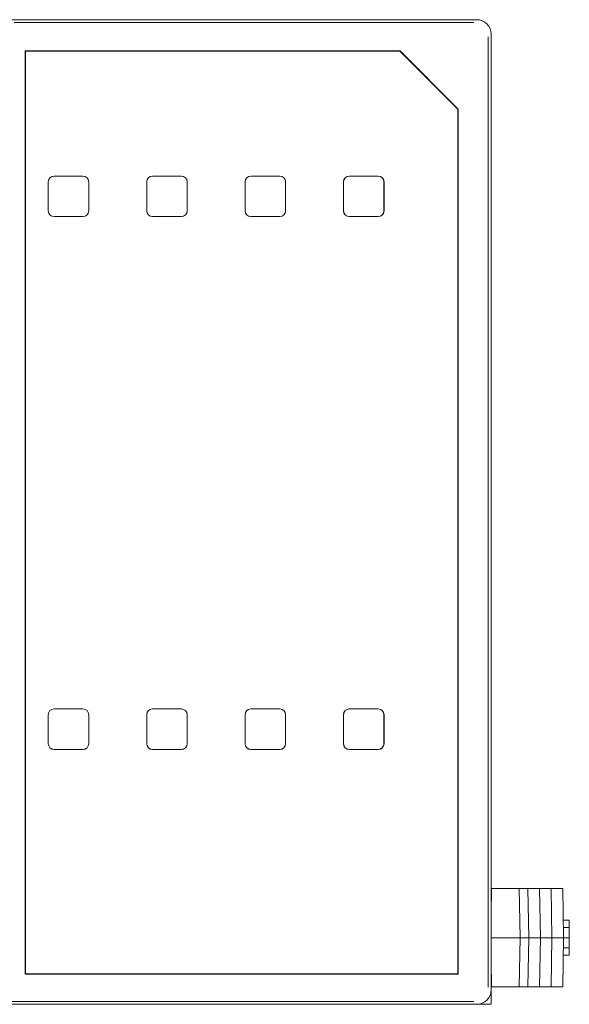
# Model space of a CAD drawing. Header units: millimetres. Extents: x 0 to 210, y 0 to 297.
# Tile 7 of 13: x 114 to 133, y 155 to 189. Entities that reach past the tile are written whole.
import ezdxf

# ---------------------------------------------------------------- set-up
doc = ezdxf.new("R2010")
doc.units = ezdxf.units.MM
doc.layers.add('1', color=7, linetype='Continuous', true_color=0xffffff)

msp = doc.modelspace()

# ---------------------------------------------------------------- linework, layer by layer
at = {"layer": '1', "color": 7, "linetype": 'Continuous', "lineweight": 18}
for p, q in [((129.503, 189.139), (103.267, 189.139)), ((103.267, 189.139), (129.503, 189.139)), ((130.003, 155.139), (130.003, 188.639)), ((130.003, 188.639), (130.003, 155.639)), ((113.92, 188.049), (113.91, 188.06)), ((113.91, 188.06), (113.91, 156.181)), ((113.91, 188.06), (126.854, 188.06)), ((126.849, 188.049), (113.92, 188.049)), ((113.92, 156.191), (113.92, 188.049)), ((126.849, 188.049), (126.854, 188.06)), ((126.849, 188.049), (128.849, 186.049)), ((128.86, 186.054), (126.854, 188.06)), ((128.86, 186.054), (128.849, 186.049)), ((128.849, 186.049), (128.849, 156.191)), ((128.86, 156.181), (128.86, 186.054)), ((115.903, 183.739), (114.903, 183.739)), ((115.903, 183.737), (114.903, 183.737)), ((119.303, 183.739), (118.303, 183.739)), ((119.303, 183.737), (118.303, 183.737)), ((122.703, 183.739), (121.703, 183.739)), ((122.703, 183.737), (121.703, 183.737)), ((126.103, 183.739), (125.103, 183.739)), ((126.103, 183.737), (125.103, 183.737)), ((114.703, 183.539), (114.703, 182.539)), ((114.704, 183.539), (114.704, 182.539)), ((116.101, 182.539), (116.101, 183.539)), ((116.103, 182.539), (116.103, 183.539)), ((118.103, 183.539), (118.103, 182.539)), ((118.104, 183.539), (118.104, 182.539)), ((119.501, 182.539), (119.501, 183.539)), ((119.503, 182.539), (119.503, 183.539)), ((121.503, 183.539), (121.503, 182.539)), ((121.504, 183.539), (121.504, 182.539)), ((122.901, 182.539), (122.901, 183.539)), ((122.903, 182.539), (122.903, 183.539)), ((124.903, 183.539), (124.903, 182.539)), ((124.904, 183.539), (124.904, 182.539)), ((126.301, 182.539), (126.301, 183.539)), ((126.303, 182.539), (126.303, 183.539)), ((114.903, 182.341), (115.903, 182.341)), ((114.903, 182.339), (115.903, 182.339)), ((118.303, 182.341), (119.303, 182.341)), ((118.303, 182.339), (119.303, 182.339)), ((121.703, 182.341), (122.703, 182.341)), ((121.703, 182.339), (122.703, 182.339)), ((125.103, 182.341), (126.103, 182.341)), ((125.103, 182.339), (126.103, 182.339)), ((115.903, 165.339), (114.903, 165.339)), ((115.903, 165.337), (114.903, 165.337)), ((119.303, 165.339), (118.303, 165.339)), ((119.303, 165.337), (118.303, 165.337)), ((122.703, 165.339), (121.703, 165.339)), ((122.703, 165.337), (121.703, 165.337)), ((126.103, 165.339), (125.103, 165.339)), ((126.103, 165.337), (125.103, 165.337)), ((114.703, 165.139), (114.703, 164.139)), ((114.704, 165.139), (114.704, 164.139)), ((116.101, 164.139), (116.101, 165.139)), ((116.103, 164.139), (116.103, 165.139)), ((118.103, 165.139), (118.103, 164.139)), ((118.104, 165.139), (118.104, 164.139)), ((119.501, 164.139), (119.501, 165.139)), ((119.503, 164.139), (119.503, 165.139)), ((121.503, 165.139), (121.503, 164.139)), ((121.504, 165.139), (121.504, 164.139)), ((122.901, 164.139), (122.901, 165.139)), ((122.903, 164.139), (122.903, 165.139)), ((124.903, 165.139), (124.903, 164.139)), ((124.904, 165.139), (124.904, 164.139)), ((126.301, 164.139), (126.301, 165.139)), ((126.303, 164.139), (126.303, 165.139)), ((114.903, 163.941), (115.903, 163.941)), ((114.903, 163.939), (115.903, 163.939)), ((118.303, 163.941), (119.303, 163.941)), ((118.303, 163.939), (119.303, 163.939)), ((121.703, 163.941), (122.703, 163.941)), ((121.703, 163.939), (122.703, 163.939)), ((125.103, 163.941), (126.103, 163.941)), ((125.103, 163.939), (126.103, 163.939)), ((130.018, 159.139), (130.003, 158.239)), ((130.018, 159.139), (130.973, 159.139)), ((130.973, 159.139), (131.273, 159.139)), ((131.003, 157.439), (130.973, 159.139)), ((131.273, 159.139), (131.673, 159.139)), ((131.303, 157.439), (131.273, 159.139)), ((131.673, 159.139), (132.073, 159.139)), ((131.703, 157.439), (131.673, 159.139)), ((132.073, 159.139), (132.473, 159.139)), ((132.103, 157.439), (132.073, 159.139)), ((132.503, 157.439), (132.473, 159.139)), ((132.492, 158.039), (132.692, 158.039)), ((132.497, 157.789), (132.697, 157.789)), ((132.697, 157.789), (132.692, 158.039)), ((132.703, 157.439), (132.697, 157.789)), ((131.003, 157.439), (130.003, 157.439)), ((130.973, 155.739), (131.003, 157.439)), ((131.303, 157.439), (131.003, 157.439)), ((131.273, 155.739), (131.303, 157.439)), ((131.703, 157.439), (131.303, 157.439)), ((131.673, 155.739), (131.703, 157.439)), ((132.103, 157.439), (131.703, 157.439)), ((132.073, 155.739), (132.103, 157.439)), ((132.503, 157.439), (132.103, 157.439)), ((132.473, 155.739), (132.503, 157.439)), ((132.703, 157.439), (132.503, 157.439)), ((132.697, 157.089), (132.703, 157.439)), ((132.497, 157.089), (132.697, 157.089)), ((132.692, 156.839), (132.697, 157.089)), ((132.492, 156.839), (132.692, 156.839)), ((130.003, 156.639), (130.018, 155.739)), ((113.91, 156.181), (113.92, 156.191)), ((115.464, 156.181), (113.91, 156.181)), ((128.849, 156.191), (113.92, 156.191)), ((128.86, 156.181), (115.464, 156.181)), ((128.86, 156.181), (128.849, 156.191)), ((130.018, 155.739), (130.973, 155.739)), ((130.973, 155.739), (131.273, 155.739)), ((131.273, 155.739), (131.673, 155.739)), ((131.673, 155.739), (132.073, 155.739)), ((132.073, 155.739), (132.473, 155.739)), ((40.503, 155.139), (129.503, 155.139)), ((130.003, 155.139), (129.502, 155.139))]:
    msp.add_line(p, q, dxfattribs=at)
at = {"layer": '1', "color": 92, "linetype": 'Continuous', "lineweight": 13}
for p, q in [((129.406, 189.04), (113.521, 189.04)), ((129.903, 155.736), (129.903, 188.542)), ((114.761, 183.68), (114.762, 183.679)), ((116.043, 183.679), (116.044, 183.68)), ((118.162, 183.679), (118.161, 183.68)), ((119.444, 183.68), (119.443, 183.679)), ((121.561, 183.68), (121.562, 183.679)), ((122.843, 183.679), (122.844, 183.68)), ((124.962, 183.679), (124.961, 183.68)), ((126.243, 183.679), (126.244, 183.68)), ((114.762, 182.399), (114.761, 182.398)), ((116.043, 182.399), (116.044, 182.398)), ((118.161, 182.398), (118.162, 182.399)), ((119.443, 182.399), (119.444, 182.398)), ((121.562, 182.399), (121.561, 182.398)), ((122.844, 182.398), (122.843, 182.399)), ((124.962, 182.399), (124.961, 182.398)), ((126.244, 182.398), (126.243, 182.399)), ((114.761, 165.28), (114.762, 165.279)), ((116.043, 165.279), (116.044, 165.28)), ((118.162, 165.279), (118.161, 165.28)), ((119.443, 165.279), (119.444, 165.28)), ((121.561, 165.28), (121.562, 165.279)), ((122.843, 165.279), (122.844, 165.28)), ((124.961, 165.28), (124.962, 165.279)), ((126.243, 165.279), (126.244, 165.28)), ((114.762, 163.999), (114.761, 163.998)), ((116.043, 163.999), (116.044, 163.998)), ((118.162, 163.999), (118.161, 163.998)), ((119.443, 163.999), (119.444, 163.998)), ((121.562, 163.999), (121.561, 163.998)), ((122.844, 163.998), (122.843, 163.999)), ((124.962, 163.999), (124.961, 163.998)), ((126.243, 163.999), (126.244, 163.998)), ((129.406, 155.239), (77.343, 155.239))]:
    msp.add_line(p, q, dxfattribs=at)
at = {"layer": '1', "color": 7, "linetype": 'Continuous', "lineweight": 18}
for centre, radius, start, end in [((114.903, 183.539), 0.2, 90, 180), ((114.903, 183.539), 0.198, 90, 180), ((115.903, 183.539), 0.2, 0, 90), ((115.903, 183.539), 0.198, 0, 90), ((118.303, 183.539), 0.2, 90, 180), ((118.303, 183.539), 0.198, 90, 180), ((119.303, 183.539), 0.2, 0, 90), ((119.303, 183.539), 0.198, 0, 90), ((121.703, 183.539), 0.2, 90, 180), ((121.703, 183.539), 0.198, 90, 180), ((122.703, 183.539), 0.2, 0, 90), ((122.703, 183.539), 0.198, 0, 90), ((125.103, 183.539), 0.2, 90, 180), ((125.103, 183.539), 0.198, 90, 180), ((126.103, 183.539), 0.2, 0, 90), ((126.103, 183.539), 0.198, 0, 90), ((114.903, 182.539), 0.2, 180, 270), ((114.903, 182.539), 0.198, 180, 270), ((115.903, 182.539), 0.2, 270, 0), ((115.903, 182.539), 0.198, 270, 360), ((118.303, 182.539), 0.2, 180, 270), ((118.303, 182.539), 0.198, 180, 270), ((119.303, 182.539), 0.2, 270, 0), ((119.303, 182.539), 0.198, 270, 360), ((121.703, 182.539), 0.2, 180, 270), ((121.703, 182.539), 0.198, 180, 270), ((122.703, 182.539), 0.2, 270, 0), ((122.703, 182.539), 0.198, 270, 360), ((125.103, 182.539), 0.2, 180, 270), ((125.103, 182.539), 0.198, 180, 270), ((126.103, 182.539), 0.2, 270, 0), ((126.103, 182.539), 0.198, 270, 360), ((114.903, 165.139), 0.2, 90, 180), ((114.903, 165.139), 0.198, 90, 180), ((115.903, 165.139), 0.2, 0, 90), ((115.903, 165.139), 0.198, 0, 90), ((118.303, 165.139), 0.2, 90, 180), ((118.303, 165.139), 0.198, 90, 180), ((119.303, 165.139), 0.2, 0, 90), ((119.303, 165.139), 0.198, 0, 90), ((121.703, 165.139), 0.2, 90, 180), ((121.703, 165.139), 0.198, 90, 180), ((122.703, 165.139), 0.2, 0, 90), ((122.703, 165.139), 0.198, 0, 90), ((125.103, 165.139), 0.2, 90, 180), ((125.103, 165.139), 0.198, 90, 180), ((126.103, 165.139), 0.2, 0, 90), ((126.103, 165.139), 0.198, 0, 90), ((114.903, 164.139), 0.2, 180, 270), ((114.903, 164.139), 0.198, 180, 270), ((115.903, 164.139), 0.2, 270, 0), ((115.903, 164.139), 0.198, 270, 360), ((118.303, 164.139), 0.2, 180, 270), ((118.303, 164.139), 0.198, 180, 270), ((119.303, 164.139), 0.2, 270, 0), ((119.303, 164.139), 0.198, 270, 360), ((121.703, 164.139), 0.2, 180, 270), ((121.703, 164.139), 0.198, 180, 270), ((122.703, 164.139), 0.2, 270, 0), ((122.703, 164.139), 0.198, 270, 360), ((125.103, 164.139), 0.2, 180, 270), ((125.103, 164.139), 0.198, 180, 270), ((126.103, 164.139), 0.2, 270, 0), ((126.103, 164.139), 0.198, 270, 360)]:
    msp.add_arc(centre, radius, start, end, dxfattribs=at)
for centre, major_axis, start_param, end_param in [((129.503, 188.639), (0.354, 0.354), 5.497801, 7.06857), ((129.503, 155.639), (-0.354, 0.354), 2.356208, 3.926977)]:
    msp.add_ellipse(centre, major_axis=major_axis, ratio=0.999973, start_param=start_param, end_param=end_param, dxfattribs=at)

doc.saveas('drawing.dxf')
